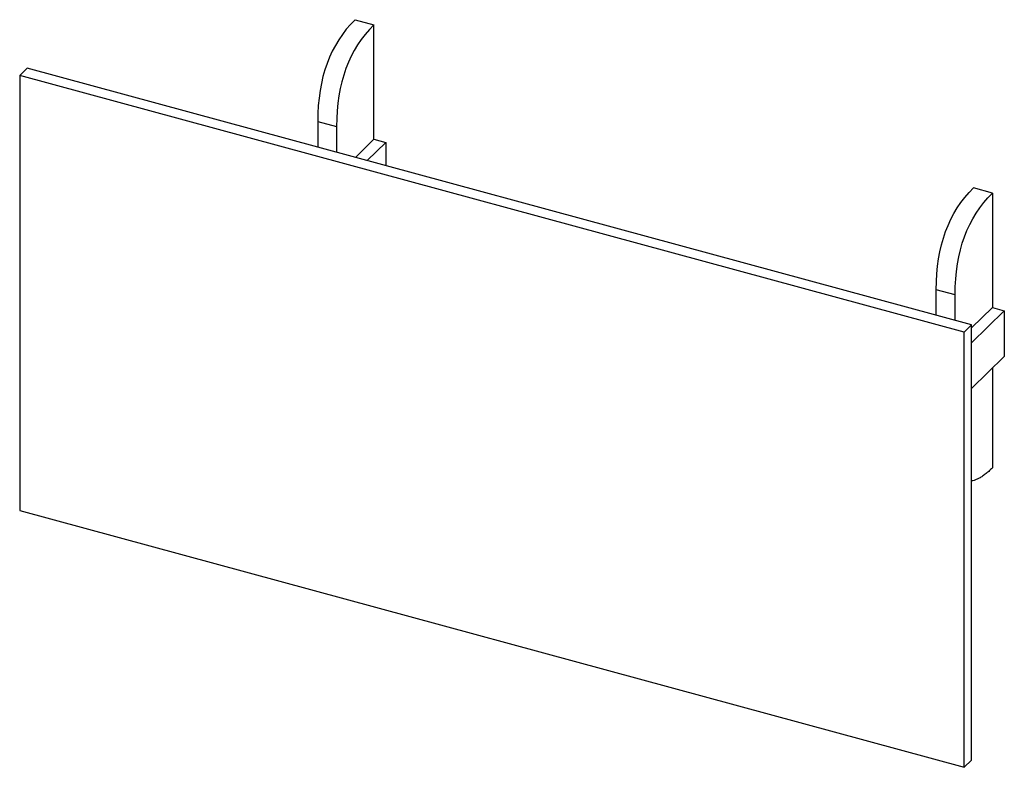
# Paper-space layout '_Trimetric' of a CAD drawing. Header units: millimetres. Extents: x -3411 to -1567, y -1857 to -458.
import ezdxf

# ---------------------------------------------------------------- set-up
doc = ezdxf.new("R2010")
doc.units = ezdxf.units.MM

psp = doc.layouts.new('_Trimetric')

# ---------------------------------------------------------------- linework, layer by layer
at = {"color": 7, "linetype": 'Continuous', "lineweight": 25}
for p, q in [((-2783, -457.9), (-2747.7, -467.5)), ((-2747.7, -681.8), (-2747.7, -467.5)), ((-3397.2, -548.6), (-3411.2, -562.3)), ((-1628.3, -1029.4), (-3397.2, -548.6)), ((-1642.3, -1043), (-3411.2, -562.3)), ((-3411.2, -562.3), (-3411.2, -1376.6)), ((-2853, -648.4), (-2817.7, -658)), ((-2853, -648.4), (-2853, -696.5)), ((-2817.7, -658), (-2817.7, -706.1)), ((-2782.4, -715.7), (-2747.7, -681.8)), ((-2747.7, -681.8), (-2725.5, -687.8)), ((-2760.3, -721.7), (-2725.5, -687.8)), ((-2725.5, -687.8), (-2725.5, -731.2)), ((-1589.1, -782.4), (-1624.4, -772.8)), ((-1589.1, -782.4), (-1589.1, -996.7)), ((-1659.1, -972.9), (-1694.4, -963.3)), ((-1694.4, -1011.4), (-1694.4, -963.3)), ((-1659.1, -1021), (-1659.1, -972.9)), ((-1628.3, -1035), (-1589.1, -996.7)), ((-1628.3, -1062.6), (-1567, -1002.7)), ((-1589.1, -996.7), (-1567, -1002.7)), ((-1567, -1002.7), (-1567, -1088.4)), ((-1628.3, -1029.4), (-1642.3, -1043)), ((-1628.3, -1843.7), (-1628.3, -1029.4)), ((-1642.3, -1857.4), (-1642.3, -1043)), ((-1628.3, -1148.3), (-1567, -1088.4)), ((-1589.1, -1110), (-1589.1, -1296.7)), ((-3411.2, -1376.6), (-1642.3, -1857.4)), ((-1628.3, -1843.7), (-1642.3, -1857.4))]:
    psp.add_line(p, q, dxfattribs=at)
for points in [[(-2783, -457.9), (-2829.7, -503.5), (-2853, -567), (-2853, -648.4)], [(-2747.7, -467.5), (-2794.3, -513.1), (-2817.7, -576.6), (-2817.7, -658)], [(-1694.4, -963.3), (-1694.4, -881.8), (-1671.1, -818.3), (-1624.4, -772.8)], [(-1659.1, -972.9), (-1659.1, -891.4), (-1635.7, -828), (-1589.1, -782.4)]]:
    psp.add_open_spline(points, degree=3, dxfattribs=at)
psp.add_open_spline([(-1589.1, -1296.7), (-1591.4, -1299), (-1596.1, -1303.4), (-1602.8, -1308.9), (-1609.2, -1313.5), (-1615.2, -1317.1), (-1620.8, -1319.5), (-1625.2, -1320.8), (-1627.6, -1321), (-1628.3, -1321)], degree=3, knots=[0, 0, 0, 0, 0.17678, 0.344564, 0.503917, 0.655503, 0.800089, 0.938561, 1, 1, 1, 1], dxfattribs=at)

doc.saveas('drawing.dxf')
